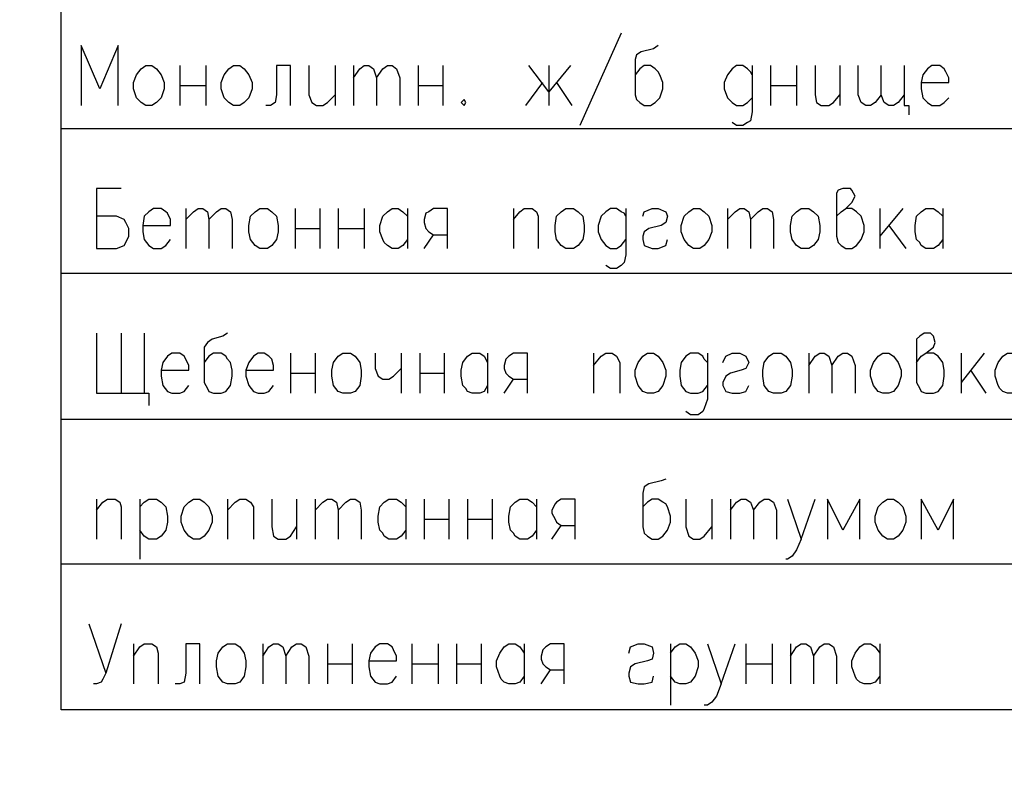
# Model space of a CAD drawing. Extents: x -119078 to 1619993, y 264752 to 340742.
# Tile 78 of 220: x 470467 to 474531, y 308421 to 311557. Entities that reach past the tile are written whole.
import ezdxf

# ---------------------------------------------------------------- set-up
doc = ezdxf.new("R2010")
doc.units = 0
doc.header["$MEASUREMENT"] = 0
doc.linetypes.add('CONTI', pattern=[0])
doc.layers.get('0').update_dxf_attribs({"color": 250, "linetype": 'CONTI'})
doc.layers.add('PDF _Геометрия', color=250, linetype='Continuous')
doc.styles.add('ICOCPEUR', font='isocpeui.ttf')

msp = doc.modelspace()

# ---------------------------------------------------------------- linework, layer by layer
at = {"layer": 'PDF _Геометрия', "color": 7, "lineweight": -3}
for points in [[(478156.695, 308707.099), (470638.099, 308707.099), (470638.099, 314047.589)], [(472949.56, 311501.172), (472778.105, 311120.162)], [(470873.055, 311202.714), (470873.055, 311450.371), (470796.853, 311272.566), (470720.652, 311450.371), (470720.652, 311202.714)], [(473101.964, 311450.371), (473082.913, 311437.67), (473032.112, 311424.97), (473013.061, 311412.27), (473006.711, 311393.219), (473006.711, 311247.165), (473013.061, 311228.115), (473025.762, 311215.415), (473044.812, 311202.714), (473070.213, 311202.714), (473089.263, 311215.415), (473108.314, 311234.465), (473121.014, 311272.566), (473121.014, 311297.967), (473108.314, 311329.718), (473101.964, 311342.418), (473089.263, 311355.118), (473070.213, 311367.819), (473044.812, 311367.819), (473025.762, 311355.118), (473006.711, 311329.718)], [(471127.062, 311367.819), (471127.062, 311202.714)], [(471235.015, 311367.819), (471235.015, 311202.714)], [(471584.274, 311202.714), (471584.274, 311367.819), (471527.123, 311367.819), (471527.123, 311247.165), (471520.772, 311215.415), (471501.722, 311202.714), (471482.671, 311202.714)], [(471660.476, 311367.819), (471660.476, 311247.165), (471673.176, 311215.415), (471692.227, 311202.714), (471717.627, 311202.714), (471736.678, 311215.415), (471768.429, 311247.165)], [(471768.429, 311367.819), (471768.429, 311202.714)], [(471844.631, 311367.819), (471844.631, 311202.714)], [(471844.631, 311317.017), (471870.031, 311355.118), (471889.082, 311367.819), (471908.132, 311367.819), (471927.183, 311355.118), (471939.883, 311317.017), (471939.883, 311202.714)], [(471939.883, 311317.017), (471965.284, 311355.118), (471984.334, 311367.819), (472003.385, 311367.819), (472022.435, 311355.118), (472035.136, 311317.017), (472035.136, 311202.714)], [(472111.338, 311367.819), (472111.338, 311202.714)], [(472212.94, 311367.819), (472212.94, 311202.714)], [(472740.004, 311367.819), (472651.102, 311259.866), (472568.55, 311367.819)], [(472651.102, 311367.819), (472651.102, 311202.714)], [(473489.324, 311329.718), (473482.974, 311342.418), (473470.273, 311355.118), (473451.223, 311367.819), (473425.822, 311367.819), (473406.772, 311355.118), (473387.721, 311329.718), (473375.021, 311297.967), (473375.021, 311272.566), (473387.721, 311234.465), (473406.772, 311215.415), (473425.822, 311202.714), (473451.223, 311202.714), (473470.273, 311215.415), (473489.324, 311234.465)], [(473489.324, 311367.819), (473489.324, 311177.314), (473482.974, 311139.213), (473470.273, 311132.863), (473451.223, 311120.162), (473425.822, 311120.162), (473406.772, 311132.863)], [(473565.526, 311367.819), (473565.526, 311202.714)], [(473673.478, 311367.819), (473673.478, 311202.714)], [(473749.68, 311367.819), (473749.68, 311247.165), (473756.031, 311215.415), (473775.081, 311202.714), (473806.832, 311202.714), (473825.882, 311215.415), (473851.283, 311247.165)], [(473851.283, 311367.819), (473851.283, 311202.714)], [(474022.738, 311247.165), (473997.337, 311215.415), (473978.286, 311202.714), (473959.236, 311202.714), (473940.185, 311215.415), (473927.485, 311247.165), (473927.485, 311367.819)], [(474117.99, 311247.165), (474092.589, 311215.415), (474073.539, 311202.714), (474054.488, 311202.714), (474035.438, 311215.415), (474022.738, 311247.165), (474022.738, 311367.819)], [(474117.99, 311367.819), (474117.99, 311202.714), (474137.041, 311202.714), (474137.041, 311164.613)], [(474187.842, 311297.967), (474302.145, 311297.967), (474302.145, 311317.017), (474289.445, 311342.418), (474283.094, 311355.118), (474264.044, 311367.819), (474232.293, 311367.819), (474213.243, 311355.118), (474194.192, 311329.718), (474187.842, 311297.967), (474187.842, 311272.566), (474194.192, 311234.465), (474213.243, 311215.415), (474232.293, 311202.714), (474264.044, 311202.714), (474283.094, 311215.415), (474302.145, 311234.465)], [(471127.062, 311285.266), (471235.015, 311285.266)], [(472111.338, 311285.266), (472212.94, 311285.266)], [(472555.849, 311202.714), (472625.701, 311297.967)], [(472682.853, 311297.967), (472746.354, 311202.714)], [(473565.526, 311285.266), (473673.478, 311285.266)], [(470638.099, 311107.462), (478156.695, 311107.462)], [(470885.756, 310859.805), (470784.153, 310859.805), (470784.153, 310612.149), (470866.705, 310612.149), (470898.456, 310624.849), (470904.806, 310637.55), (470917.507, 310662.95), (470917.507, 310694.701), (470904.806, 310720.102), (470898.456, 310732.802), (470866.705, 310745.502), (470784.153, 310745.502)], [(473838.583, 310745.502), (473857.633, 310764.553), (473876.684, 310777.253), (473902.084, 310802.654), (473914.785, 310828.055), (473902.084, 310853.455), (473895.734, 310859.805), (473863.983, 310859.805), (473844.933, 310853.455), (473838.583, 310840.755), (473838.583, 310662.95), (473844.933, 310637.55), (473857.633, 310624.849), (473876.684, 310612.149), (473902.084, 310612.149), (473921.135, 310624.849), (473940.185, 310650.25), (473952.886, 310682.001), (473952.886, 310707.401), (473940.185, 310745.502), (473921.135, 310764.553), (473902.084, 310777.253), (473876.684, 310777.253)], [(470974.658, 310707.401), (471088.961, 310707.401), (471088.961, 310732.802), (471076.261, 310758.203), (471069.911, 310764.553), (471050.86, 310777.253), (471019.109, 310777.253), (471000.059, 310764.553), (470981.008, 310745.502), (470974.658, 310707.401), (470974.658, 310682.001), (470981.008, 310650.25), (471000.059, 310624.849), (471019.109, 310612.149), (471050.86, 310612.149), (471069.911, 310624.849), (471088.961, 310650.25)], [(471152.463, 310777.253), (471152.463, 310612.149)], [(471152.463, 310732.802), (471184.214, 310764.553), (471203.264, 310777.253), (471222.315, 310777.253), (471241.365, 310764.553), (471247.715, 310732.802), (471247.715, 310612.149)], [(471247.715, 310732.802), (471279.466, 310764.553), (471298.517, 310777.253), (471317.567, 310777.253), (471336.618, 310764.553), (471342.968, 310732.802), (471342.968, 310612.149)], [(471603.325, 310777.253), (471603.325, 310612.149)], [(471704.927, 310777.253), (471704.927, 310612.149)], [(471781.129, 310777.253), (471781.129, 310612.149)], [(471889.082, 310777.253), (471889.082, 310612.149)], [(472066.887, 310650.25), (472047.836, 310624.849), (472028.786, 310612.149), (472003.385, 310612.149), (471984.334, 310624.849), (471971.634, 310637.55), (471965.284, 310650.25), (471952.584, 310682.001), (471952.584, 310707.401), (471965.284, 310745.502), (471984.334, 310764.553), (472003.385, 310777.253), (472028.786, 310777.253), (472047.836, 310764.553), (472066.887, 310745.502)], [(472066.887, 310777.253), (472066.887, 310612.149)], [(472231.991, 310612.149), (472231.991, 310777.253), (472174.839, 310777.253), (472155.789, 310764.553), (472143.089, 310758.203), (472136.738, 310732.802), (472136.738, 310720.102), (472143.089, 310694.701), (472155.789, 310682.001), (472174.839, 310669.3), (472231.991, 310669.3)], [(472505.048, 310777.253), (472505.048, 310612.149)], [(472505.048, 310732.802), (472530.449, 310764.553), (472549.499, 310777.253), (472581.25, 310777.253), (472600.3, 310764.553), (472606.651, 310745.502), (472606.651, 310612.149)], [(472968.61, 310745.502), (472962.26, 310758.203), (472949.56, 310764.553), (472930.509, 310777.253), (472905.108, 310777.253), (472886.058, 310764.553), (472867.007, 310745.502), (472854.307, 310707.401), (472854.307, 310682.001), (472867.007, 310650.25), (472886.058, 310624.849), (472905.108, 310612.149), (472930.509, 310612.149), (472949.56, 310624.849), (472968.61, 310650.25)], [(472968.61, 310777.253), (472968.61, 310586.748), (472962.26, 310554.997), (472949.56, 310542.297), (472930.509, 310529.597), (472905.108, 310529.597), (472886.058, 310542.297)], [(473038.462, 310745.502), (473044.812, 310764.553), (473076.563, 310777.253), (473101.964, 310777.253), (473133.714, 310764.553), (473140.065, 310745.502), (473133.714, 310720.102), (473114.664, 310707.401), (473063.863, 310694.701), (473044.812, 310682.001), (473038.462, 310662.95), (473038.462, 310650.25), (473044.812, 310624.849), (473076.563, 310612.149), (473101.964, 310612.149), (473133.714, 310624.849), (473140.065, 310650.25)], [(473387.721, 310777.253), (473387.721, 310612.149)], [(473387.721, 310732.802), (473419.472, 310764.553), (473438.522, 310777.253), (473457.573, 310777.253), (473476.623, 310764.553), (473482.974, 310732.802), (473482.974, 310612.149)], [(473482.974, 310732.802), (473514.724, 310764.553), (473533.775, 310777.253), (473552.825, 310777.253), (473571.876, 310764.553), (473578.226, 310732.802), (473578.226, 310612.149)], [(474016.387, 310777.253), (474016.387, 310612.149)], [(474111.64, 310777.253), (474016.387, 310662.95)], [(474276.744, 310650.25), (474257.694, 310624.849), (474238.643, 310612.149), (474206.892, 310612.149), (474187.842, 310624.849), (474181.492, 310637.55), (474168.791, 310650.25), (474162.441, 310682.001), (474162.441, 310707.401), (474168.791, 310745.502), (474187.842, 310764.553), (474206.892, 310777.253), (474238.643, 310777.253), (474257.694, 310764.553), (474276.744, 310745.502)], [(474276.744, 310777.253), (474276.744, 310612.149)], [(474054.488, 310707.401), (474124.34, 310612.149)], [(471603.325, 310694.701), (471704.927, 310694.701)], [(471781.129, 310694.701), (471889.082, 310694.701)], [(472136.738, 310612.149), (472174.839, 310669.3)], [(470638.099, 310510.546), (478156.695, 310510.546)], [(470784.153, 310262.89), (470784.153, 310015.233), (471000.059, 310015.233), (471000.059, 309964.432)], [(470885.756, 310262.89), (470885.756, 310015.233)], [(470981.008, 310262.89), (470981.008, 310015.233)], [(471323.917, 310262.89), (471304.867, 310250.189), (471260.416, 310237.489), (471241.365, 310224.789), (471228.665, 310205.738), (471228.665, 310059.684), (471241.365, 310034.284), (471247.715, 310021.583), (471266.766, 310015.233), (471298.517, 310015.233), (471317.567, 310021.583), (471336.618, 310046.984), (471342.968, 310085.085), (471342.968, 310110.486), (471336.618, 310142.237), (471323.917, 310154.937), (471317.567, 310167.637), (471298.517, 310180.338), (471266.766, 310180.338), (471247.715, 310167.637), (471228.665, 310142.237)], [(474168.791, 310142.237), (474187.842, 310167.637), (474206.892, 310180.338), (474238.643, 310205.738), (474244.993, 310224.789), (474238.643, 310250.189), (474225.943, 310262.89), (474200.542, 310262.89), (474181.492, 310250.189), (474168.791, 310237.489), (474168.791, 310059.684), (474181.492, 310034.284), (474187.842, 310021.583), (474206.892, 310015.233), (474238.643, 310015.233), (474257.694, 310021.583), (474276.744, 310046.984), (474283.094, 310085.085), (474283.094, 310110.486), (474276.744, 310142.237), (474257.694, 310167.637), (474238.643, 310180.338), (474206.892, 310180.338)], [(471050.86, 310110.486), (471165.163, 310110.486), (471165.163, 310129.536), (471152.463, 310154.937), (471146.113, 310167.637), (471127.062, 310180.338), (471095.311, 310180.338), (471076.261, 310167.637), (471057.21, 310142.237), (471050.86, 310110.486), (471050.86, 310085.085), (471057.21, 310046.984), (471076.261, 310021.583), (471095.311, 310015.233), (471127.062, 310015.233), (471146.113, 310021.583), (471165.163, 310046.984)], [(471400.119, 310110.486), (471514.422, 310110.486), (471514.422, 310129.536), (471508.072, 310154.937), (471495.372, 310167.637), (471476.321, 310180.338), (471450.921, 310180.338), (471431.87, 310167.637), (471412.82, 310142.237), (471400.119, 310110.486), (471400.119, 310085.085), (471412.82, 310046.984), (471431.87, 310021.583), (471450.921, 310015.233), (471476.321, 310015.233), (471495.372, 310021.583), (471514.422, 310046.984)], [(471584.274, 310180.338), (471584.274, 310015.233)], [(471685.877, 310180.338), (471685.877, 310015.233)], [(471933.533, 310180.338), (471933.533, 310116.836), (471946.233, 310085.085), (471965.284, 310072.385), (471990.685, 310072.385), (472009.735, 310085.085), (472041.486, 310116.836)], [(472041.486, 310180.338), (472041.486, 310015.233)], [(472117.688, 310180.338), (472117.688, 310015.233)], [(472219.291, 310180.338), (472219.291, 310015.233)], [(472397.095, 310046.984), (472384.395, 310021.583), (472365.344, 310015.233), (472333.594, 310015.233), (472314.543, 310021.583), (472308.193, 310034.284), (472295.493, 310046.984), (472289.142, 310085.085), (472289.142, 310110.486), (472295.493, 310142.237), (472314.543, 310167.637), (472333.594, 310180.338), (472365.344, 310180.338), (472384.395, 310167.637), (472397.095, 310142.237)], [(472397.095, 310180.338), (472397.095, 310015.233)], [(472562.2, 310015.233), (472562.2, 310180.338), (472505.048, 310180.338), (472485.998, 310167.637), (472473.297, 310154.937), (472466.947, 310129.536), (472466.947, 310116.836), (472473.297, 310097.785), (472485.998, 310085.085), (472505.048, 310072.385), (472562.2, 310072.385)], [(472835.257, 310180.338), (472835.257, 310015.233)], [(472835.257, 310129.536), (472867.007, 310167.637), (472886.058, 310180.338), (472911.459, 310180.338), (472930.509, 310167.637), (472943.209, 310142.237), (472943.209, 310015.233)], [(473305.169, 310142.237), (473292.469, 310154.937), (473286.118, 310167.637), (473267.068, 310180.338), (473235.317, 310180.338), (473216.267, 310167.637), (473197.216, 310142.237), (473190.866, 310110.486), (473190.866, 310085.085), (473197.216, 310046.984), (473216.267, 310021.583), (473235.317, 310015.233), (473267.068, 310015.233), (473286.118, 310021.583), (473305.169, 310046.984)], [(473305.169, 310180.338), (473305.169, 309989.833), (473292.469, 309951.732), (473286.118, 309939.031), (473267.068, 309926.331), (473235.317, 309926.331), (473216.267, 309939.031)], [(473368.671, 310142.237), (473381.371, 310167.637), (473406.772, 310180.338), (473438.522, 310180.338), (473463.923, 310167.637), (473476.623, 310142.237), (473463.923, 310116.836), (473444.873, 310110.486), (473400.421, 310097.785), (473381.371, 310085.085), (473368.671, 310059.684), (473368.671, 310046.984), (473381.371, 310021.583), (473406.772, 310015.233), (473438.522, 310015.233), (473463.923, 310021.583), (473476.623, 310046.984)], [(473724.28, 310180.338), (473724.28, 310015.233)], [(473724.28, 310129.536), (473749.68, 310167.637), (473768.731, 310180.338), (473787.781, 310180.338), (473806.832, 310167.637), (473819.532, 310129.536), (473819.532, 310015.233)], [(473819.532, 310129.536), (473844.933, 310167.637), (473863.983, 310180.338), (473883.034, 310180.338), (473902.084, 310167.637), (473914.785, 310129.536), (473914.785, 310015.233)], [(474352.946, 310180.338), (474352.946, 310015.233)], [(474448.199, 310180.338), (474352.946, 310059.684)], [(474606.953, 310046.984), (474587.902, 310021.583), (474568.852, 310015.233), (474543.451, 310015.233), (474524.401, 310021.583), (474511.7, 310034.284), (474505.35, 310046.984), (474492.65, 310085.085), (474492.65, 310110.486), (474505.35, 310142.237), (474524.401, 310167.637), (474543.451, 310180.338), (474568.852, 310180.338), (474587.902, 310167.637), (474606.953, 310142.237)], [(471584.274, 310097.785), (471685.877, 310097.785)], [(472117.688, 310097.785), (472219.291, 310097.785)], [(474391.047, 310110.486), (474454.549, 310015.233)], [(472466.947, 310015.233), (472505.048, 310072.385)], [(470638.099, 309907.28), (478156.695, 309907.28)], [(473133.714, 309659.624), (473114.664, 309653.274), (473063.863, 309640.574), (473044.812, 309627.873), (473038.462, 309602.473), (473038.462, 309462.769), (473044.812, 309437.368), (473057.512, 309424.668), (473076.563, 309411.968), (473101.964, 309411.968), (473121.014, 309424.668), (473140.065, 309450.069), (473152.765, 309481.819), (473152.765, 309507.22), (473140.065, 309545.321), (473133.714, 309558.021), (473121.014, 309564.372), (473101.964, 309577.072), (473076.563, 309577.072), (473057.512, 309564.372), (473038.462, 309545.321)], [(470784.153, 309577.072), (470784.153, 309411.968)], [(470784.153, 309532.621), (470809.554, 309564.372), (470828.604, 309577.072), (470860.355, 309577.072), (470879.406, 309564.372), (470885.756, 309545.321), (470885.756, 309411.968)], [(470961.958, 309577.072), (470961.958, 309329.415)], [(470961.958, 309545.321), (470981.008, 309564.372), (471000.059, 309577.072), (471031.81, 309577.072), (471050.86, 309564.372), (471069.911, 309545.321), (471076.261, 309507.22), (471076.261, 309481.819), (471069.911, 309450.069), (471050.86, 309424.668), (471031.81, 309411.968), (471000.059, 309411.968), (470981.008, 309424.668), (470961.958, 309450.069)], [(471323.917, 309577.072), (471323.917, 309411.968)], [(471323.917, 309532.621), (471355.668, 309564.372), (471374.719, 309577.072), (471400.119, 309577.072), (471419.17, 309564.372), (471431.87, 309545.321), (471431.87, 309411.968)], [(471508.072, 309577.072), (471508.072, 309462.769), (471514.422, 309424.668), (471533.473, 309411.968), (471565.224, 309411.968), (471584.274, 309424.668), (471609.675, 309462.769)], [(471609.675, 309577.072), (471609.675, 309411.968)], [(471685.877, 309577.072), (471685.877, 309411.968)], [(471685.877, 309532.621), (471717.627, 309564.372), (471736.678, 309577.072), (471755.728, 309577.072), (471774.779, 309564.372), (471781.129, 309532.621), (471781.129, 309411.968)], [(471781.129, 309532.621), (471812.88, 309564.372), (471831.93, 309577.072), (471850.981, 309577.072), (471870.031, 309564.372), (471876.382, 309532.621), (471876.382, 309411.968)], [(472060.536, 309450.069), (472041.486, 309424.668), (472022.435, 309411.968), (471990.685, 309411.968), (471971.634, 309424.668), (471965.284, 309437.368), (471952.584, 309450.069), (471946.233, 309481.819), (471946.233, 309507.22), (471952.584, 309545.321), (471971.634, 309564.372), (471990.685, 309577.072), (472022.435, 309577.072), (472041.486, 309564.372), (472060.536, 309545.321)], [(472060.536, 309577.072), (472060.536, 309411.968)], [(472136.738, 309577.072), (472136.738, 309411.968)], [(472238.341, 309577.072), (472238.341, 309411.968)], [(472314.543, 309577.072), (472314.543, 309411.968)], [(472416.146, 309577.072), (472416.146, 309411.968)], [(472600.3, 309450.069), (472581.25, 309424.668), (472562.2, 309411.968), (472530.449, 309411.968), (472511.398, 309424.668), (472505.048, 309437.368), (472492.348, 309450.069), (472485.998, 309481.819), (472485.998, 309507.22), (472492.348, 309545.321), (472511.398, 309564.372), (472530.449, 309577.072), (472562.2, 309577.072), (472581.25, 309564.372), (472600.3, 309545.321)], [(472600.3, 309577.072), (472600.3, 309411.968)], [(472759.055, 309411.968), (472759.055, 309577.072), (472701.903, 309577.072), (472682.853, 309564.372), (472676.502, 309558.021), (472663.802, 309532.621), (472663.802, 309519.92), (472676.502, 309494.52), (472682.853, 309481.819), (472701.903, 309469.119), (472759.055, 309469.119)], [(473216.267, 309577.072), (473216.267, 309462.769), (473228.967, 309424.668), (473248.017, 309411.968), (473273.418, 309411.968), (473292.469, 309424.668), (473324.219, 309462.769)], [(473324.219, 309577.072), (473324.219, 309411.968)], [(473400.421, 309577.072), (473400.421, 309411.968)], [(473400.421, 309532.621), (473425.822, 309564.372), (473444.873, 309577.072), (473463.923, 309577.072), (473482.974, 309564.372), (473495.674, 309532.621), (473495.674, 309411.968)], [(473495.674, 309532.621), (473521.074, 309564.372), (473540.125, 309577.072), (473559.175, 309577.072), (473578.226, 309564.372), (473590.926, 309532.621), (473590.926, 309411.968)], [(473635.377, 309577.072), (473692.529, 309411.968), (473749.68, 309577.072)], [(473933.835, 309411.968), (473933.835, 309577.072), (473863.983, 309450.069), (473800.482, 309577.072), (473800.482, 309411.968)], [(474321.195, 309411.968), (474321.195, 309577.072), (474257.694, 309450.069), (474187.842, 309577.072), (474187.842, 309411.968)], [(472136.738, 309494.52), (472238.341, 309494.52)], [(472314.543, 309494.52), (472416.146, 309494.52)], [(472663.802, 309411.968), (472701.903, 309469.119)], [(473692.529, 309411.968), (473673.478, 309367.516), (473654.428, 309342.116), (473635.377, 309329.415), (473629.027, 309329.415)], [(470638.099, 309310.365), (478156.695, 309310.365)], [(470752.402, 309062.708), (470822.254, 308859.503)], [(470885.756, 309062.708), (470822.254, 308859.503), (470809.554, 308834.102), (470803.204, 308821.402), (470784.153, 308815.052), (470771.453, 308815.052)], [(470936.557, 308980.156), (470936.557, 308815.052)], [(470936.557, 308929.355), (470961.958, 308967.456), (470981.008, 308980.156), (471012.759, 308980.156), (471031.81, 308967.456), (471038.16, 308942.055), (471038.16, 308815.052)], [(471209.614, 308815.052), (471209.614, 308980.156), (471152.463, 308980.156), (471152.463, 308859.503), (471146.113, 308821.402), (471127.062, 308815.052), (471108.012, 308815.052)], [(471469.971, 308980.156), (471469.971, 308815.052)], [(471469.971, 308929.355), (471495.372, 308967.456), (471514.422, 308980.156), (471533.473, 308980.156), (471552.523, 308967.456), (471565.224, 308929.355), (471565.224, 308815.052)], [(471565.224, 308929.355), (471590.624, 308967.456), (471609.675, 308980.156), (471628.725, 308980.156), (471647.776, 308967.456), (471660.476, 308929.355), (471660.476, 308815.052)], [(471736.678, 308980.156), (471736.678, 308815.052)], [(471838.281, 308980.156), (471838.281, 308815.052)], [(471908.132, 308910.304), (472022.435, 308910.304), (472022.435, 308929.355), (472009.735, 308954.756), (472003.385, 308967.456), (471984.334, 308980.156), (471952.584, 308980.156), (471933.533, 308967.456), (471914.483, 308942.055), (471908.132, 308910.304), (471908.132, 308884.904), (471914.483, 308846.803), (471933.533, 308821.402), (471952.584, 308815.052), (471984.334, 308815.052), (472003.385, 308821.402), (472022.435, 308846.803)], [(472085.937, 308980.156), (472085.937, 308815.052)], [(472193.89, 308980.156), (472193.89, 308815.052)], [(472270.092, 308980.156), (472270.092, 308815.052)], [(472371.695, 308980.156), (472371.695, 308815.052)], [(472549.499, 308846.803), (472530.449, 308821.402), (472511.398, 308815.052), (472485.998, 308815.052), (472466.947, 308821.402), (472454.247, 308834.102), (472447.897, 308846.803), (472435.196, 308884.904), (472435.196, 308910.304), (472447.897, 308942.055), (472466.947, 308967.456), (472485.998, 308980.156), (472511.398, 308980.156), (472530.449, 308967.456), (472549.499, 308942.055)], [(472549.499, 308980.156), (472549.499, 308815.052)], [(472714.603, 308815.052), (472714.603, 308980.156), (472657.452, 308980.156), (472638.401, 308967.456), (472625.701, 308954.756), (472619.351, 308929.355), (472619.351, 308916.655), (472625.701, 308897.604), (472638.401, 308884.904), (472657.452, 308872.203), (472714.603, 308872.203)], [(472981.31, 308942.055), (472987.661, 308967.456), (473019.411, 308980.156), (473044.812, 308980.156), (473076.563, 308967.456), (473082.913, 308942.055), (473076.563, 308916.655), (473057.512, 308910.304), (473006.711, 308897.604), (472987.661, 308884.904), (472981.31, 308859.503), (472981.31, 308846.803), (472987.661, 308821.402), (473019.411, 308815.052), (473044.812, 308815.052), (473076.563, 308821.402), (473082.913, 308846.803)], [(473152.765, 308980.156), (473152.765, 308726.15)], [(473152.765, 308942.055), (473171.815, 308967.456), (473190.866, 308980.156), (473216.267, 308980.156), (473235.317, 308967.456), (473254.368, 308942.055), (473267.068, 308910.304), (473267.068, 308884.904), (473254.368, 308846.803), (473235.317, 308821.402), (473216.267, 308815.052), (473190.866, 308815.052), (473171.815, 308821.402), (473152.765, 308846.803)], [(473305.169, 308980.156), (473362.32, 308815.052), (473419.472, 308980.156)], [(473463.923, 308980.156), (473463.923, 308815.052)], [(473571.876, 308980.156), (473571.876, 308815.052)], [(473648.078, 308980.156), (473648.078, 308815.052)], [(473648.078, 308929.355), (473673.478, 308967.456), (473692.529, 308980.156), (473711.579, 308980.156), (473730.63, 308967.456), (473743.33, 308929.355), (473743.33, 308815.052)], [(473743.33, 308929.355), (473768.731, 308967.456), (473787.781, 308980.156), (473806.832, 308980.156), (473825.882, 308967.456), (473838.583, 308929.355), (473838.583, 308815.052)], [(474016.387, 308846.803), (473997.337, 308821.402), (473978.286, 308815.052), (473952.886, 308815.052), (473933.835, 308821.402), (473921.135, 308834.102), (473914.785, 308846.803), (473902.084, 308884.904), (473902.084, 308910.304), (473914.785, 308942.055), (473933.835, 308967.456), (473952.886, 308980.156), (473978.286, 308980.156), (473997.337, 308967.456), (474016.387, 308942.055)], [(474016.387, 308980.156), (474016.387, 308815.052)], [(471736.678, 308897.604), (471838.281, 308897.604)], [(472085.937, 308897.604), (472193.89, 308897.604)], [(472270.092, 308897.604), (472371.695, 308897.604)], [(472619.351, 308815.052), (472657.452, 308872.203)], [(473463.923, 308897.604), (473571.876, 308897.604)], [(473362.32, 308815.052), (473343.27, 308764.251), (473324.219, 308738.85), (473305.169, 308726.15), (473292.469, 308726.15)]]:
    msp.add_lwpolyline(points, dxfattribs=at)
for points in [[(470987.358, 311367.819), (471012.759, 311367.819), (471031.81, 311355.118), (471050.86, 311329.718), (471063.56, 311297.967), (471063.56, 311272.566), (471050.86, 311234.465), (471031.81, 311215.415), (471012.759, 311202.714), (470987.358, 311202.714), (470968.308, 311215.415), (470949.257, 311234.465), (470936.557, 311272.566), (470936.557, 311297.967), (470949.257, 311329.718), (470968.308, 311355.118)], [(471349.318, 311367.819), (471374.719, 311367.819), (471393.769, 311355.118), (471412.82, 311329.718), (471425.52, 311297.967), (471425.52, 311272.566), (471412.82, 311234.465), (471393.769, 311215.415), (471374.719, 311202.714), (471349.318, 311202.714), (471330.267, 311215.415), (471311.217, 311234.465), (471298.517, 311272.566), (471298.517, 311297.967), (471311.217, 311329.718), (471330.267, 311355.118)], [(472301.843, 311228.115), (472289.142, 311215.415), (472301.843, 311202.714), (472308.193, 311215.415)], [(471457.271, 310777.253), (471489.022, 310777.253), (471508.072, 310764.553), (471527.123, 310745.502), (471533.473, 310707.401), (471533.473, 310682.001), (471527.123, 310650.25), (471508.072, 310624.849), (471489.022, 310612.149), (471457.271, 310612.149), (471438.22, 310624.849), (471419.17, 310650.25), (471412.82, 310682.001), (471412.82, 310707.401), (471419.17, 310745.502), (471438.22, 310764.553)], [(472720.954, 310777.253), (472752.704, 310777.253), (472771.755, 310764.553), (472790.805, 310745.502), (472797.156, 310707.401), (472797.156, 310682.001), (472790.805, 310650.25), (472771.755, 310624.849), (472752.704, 310612.149), (472720.954, 310612.149), (472701.903, 310624.849), (472682.853, 310650.25), (472676.502, 310682.001), (472676.502, 310707.401), (472682.853, 310745.502), (472701.903, 310764.553)], [(473248.017, 310777.253), (473273.418, 310777.253), (473292.469, 310764.553), (473311.519, 310745.502), (473324.219, 310707.401), (473324.219, 310682.001), (473311.519, 310650.25), (473292.469, 310624.849), (473273.418, 310612.149), (473248.017, 310612.149), (473228.967, 310624.849), (473209.916, 310650.25), (473197.216, 310682.001), (473197.216, 310707.401), (473209.916, 310745.502), (473228.967, 310764.553)], [(473692.529, 310777.253), (473724.28, 310777.253), (473743.33, 310764.553), (473762.381, 310745.502), (473768.731, 310707.401), (473768.731, 310682.001), (473762.381, 310650.25), (473743.33, 310624.849), (473724.28, 310612.149), (473692.529, 310612.149), (473673.478, 310624.849), (473654.428, 310650.25), (473648.078, 310682.001), (473648.078, 310707.401), (473654.428, 310745.502), (473673.478, 310764.553)], [(471800.18, 310180.338), (471831.93, 310180.338), (471850.981, 310167.637), (471870.031, 310142.237), (471876.382, 310110.486), (471876.382, 310085.085), (471870.031, 310046.984), (471850.981, 310021.583), (471831.93, 310015.233), (471800.18, 310015.233), (471781.129, 310021.583), (471762.079, 310046.984), (471755.728, 310085.085), (471755.728, 310110.486), (471762.079, 310142.237), (471781.129, 310167.637)], [(473057.512, 310180.338), (473082.913, 310180.338), (473101.964, 310167.637), (473121.014, 310142.237), (473133.714, 310110.486), (473133.714, 310085.085), (473121.014, 310046.984), (473101.964, 310021.583), (473082.913, 310015.233), (473057.512, 310015.233), (473038.462, 310021.583), (473019.411, 310046.984), (473006.711, 310085.085), (473006.711, 310110.486), (473019.411, 310142.237), (473038.462, 310167.637)], [(473578.226, 310180.338), (473609.977, 310180.338), (473629.027, 310167.637), (473648.078, 310142.237), (473654.428, 310110.486), (473654.428, 310085.085), (473648.078, 310046.984), (473629.027, 310021.583), (473609.977, 310015.233), (473578.226, 310015.233), (473559.175, 310021.583), (473540.125, 310046.984), (473533.775, 310085.085), (473533.775, 310110.486), (473540.125, 310142.237), (473559.175, 310167.637)], [(474029.088, 310180.338), (474054.488, 310180.338), (474073.539, 310167.637), (474092.589, 310142.237), (474105.29, 310110.486), (474105.29, 310085.085), (474092.589, 310046.984), (474073.539, 310021.583), (474054.488, 310015.233), (474029.088, 310015.233), (474010.037, 310021.583), (473990.987, 310046.984), (473978.286, 310085.085), (473978.286, 310110.486), (473990.987, 310142.237), (474010.037, 310167.637)], [(471184.214, 309577.072), (471209.614, 309577.072), (471228.665, 309564.372), (471247.715, 309545.321), (471260.416, 309507.22), (471260.416, 309481.819), (471247.715, 309450.069), (471228.665, 309424.668), (471209.614, 309411.968), (471184.214, 309411.968), (471165.163, 309424.668), (471146.113, 309450.069), (471133.412, 309481.819), (471133.412, 309507.22), (471146.113, 309545.321), (471165.163, 309564.372)], [(474048.138, 309577.072), (474073.539, 309577.072), (474092.589, 309564.372), (474111.64, 309545.321), (474124.34, 309507.22), (474124.34, 309481.819), (474111.64, 309450.069), (474092.589, 309424.668), (474073.539, 309411.968), (474048.138, 309411.968), (474029.088, 309424.668), (474010.037, 309450.069), (473997.337, 309481.819), (473997.337, 309507.22), (474010.037, 309545.321), (474029.088, 309564.372)], [(471323.917, 308980.156), (471355.668, 308980.156), (471374.719, 308967.456), (471393.769, 308942.055), (471400.119, 308910.304), (471400.119, 308884.904), (471393.769, 308846.803), (471374.719, 308821.402), (471355.668, 308815.052), (471323.917, 308815.052), (471304.867, 308821.402), (471285.816, 308846.803), (471279.466, 308884.904), (471279.466, 308910.304), (471285.816, 308942.055), (471304.867, 308967.456)]]:
    msp.add_lwpolyline(points, close=True, dxfattribs=at)

# ---------------------------------------------------------------- texts
at = {"linetype": 'Continuous', "lineweight": 25, "ltscale": 15, "insert": (12863.76, 311222.017), "char_height": 250, "width": 17877.44941, "attachment_point": 1, "style": 'ICOCPEUR'}
msp.add_mtext('\\pi4862.31;{\\H1.16667x;\\LАнтисейсмические мероприятия\\P\\pi0;\\H0.71428x;\\l       Для обеспечения сейсмостойкости несущих конструкций и фундаментов соблюдены все условия КМК 2.01.03-19 «Строительство в сейсмических районах».\\P\\pi5355.138;\\H1.4x;\\LАнтикоррозионная защита\\l\\P\\pi0;\\H0.71428x;       Защита конструкций от коррозии должна производиться в соответствии КМК 2.03.11-96 "Защита строительных конструкций от коррозии" ГОСТ 9.402-2004 «Покрытия лакокрасочные. Подготовка (металлических поверхностей перед окрашиванием». Антикоррозионное покрытие должно обеспечивать защиту конструкций. \\P       \\A1;Все несущие металлоконструкции грунтовать и\\A0; окрасить эмалью ПФ-115 (ГОСТ6465-76) за 2 раза по грунтовке ГФ-021 (ГОСТ 25129-82)\\A1;.\\P      Для железобетонных конструкций использовать бетон \\A0;на портландцементе по ГОСТ 10178-85*,\\A1; водонепроницаемости W\\A0;4\\A1; и морозостойкостью F100\\A0;.\\A1;\\P\\A0;       \\A1;Все \\A0;поверхности бетонных и ж.б конструкций, соприкасающиеся с грунтом обмазать \\A1;\\C256;горячим битумом за 2 раза\\A0;\\C0; по ГОСТ 28379-89.}\\P\\pi5566.64787;{\\H1.16666x;\\LАнтипросадочные мероприятия\\A1;\\l\\P\\pi0;\\H0.71428x;        В соответствии с требованиями КМК 2.02.01-98 приняты противопросадочные мероприятия для первого типа грунтовых условий. Для устранения просадочных свойств грунтов I типа предусмотрено уплотнение тяжелыми трамбовками грунтов в основании котлованов и устройство подготовки из бетона класса В7,5. Насыпные грунты и строительный мусор толщиной до 1,5м удалить и заменить засыпкой из ГПС до бетонной подготовки.}', dxfattribs=at)

doc.saveas('drawing.dxf')
